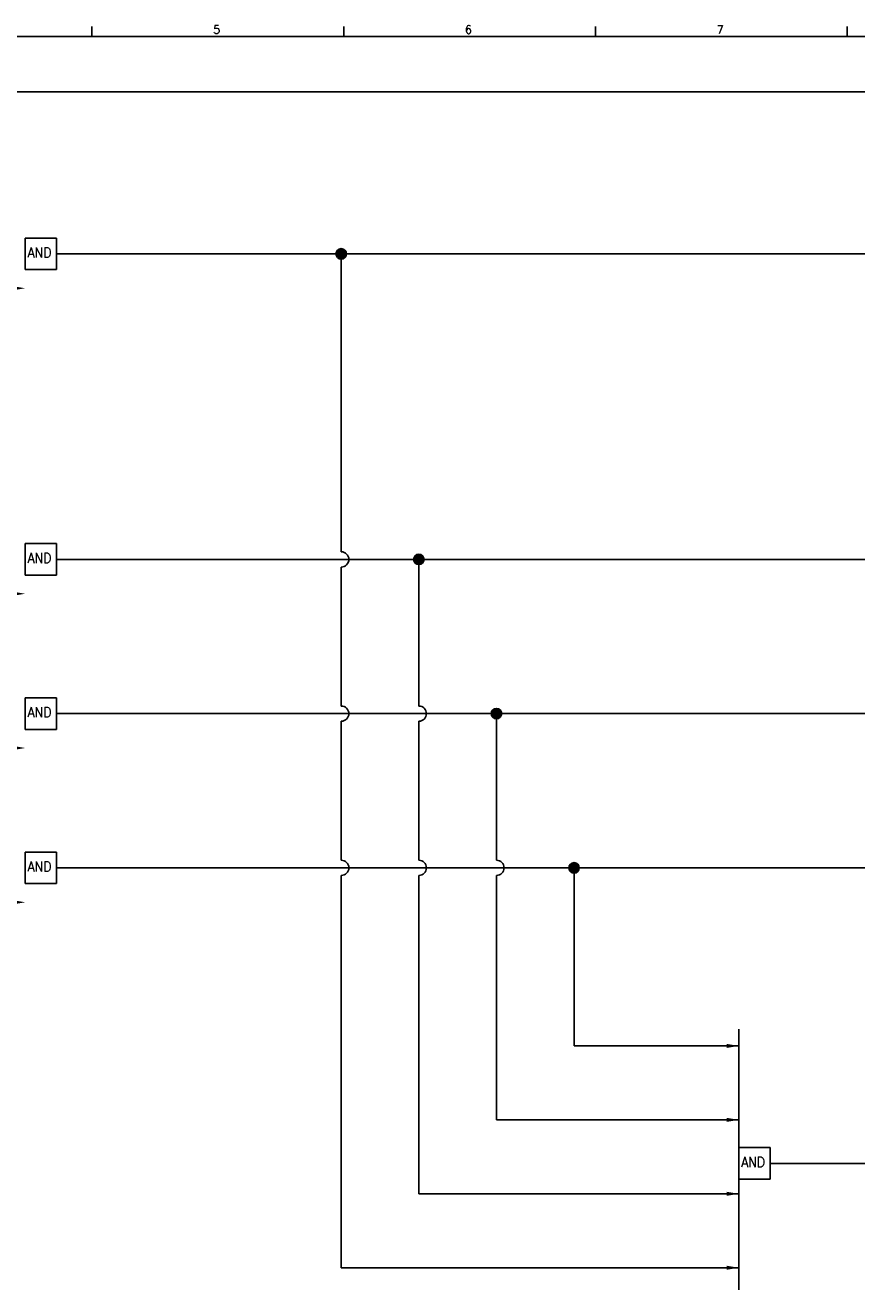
# Model space of a CAD drawing. Extents: x 1490 to 2456, y -126 to 556.
# Tile 3 of 4: x 1879 to 2167, y 101 to 540. Entities that reach past the tile are written whole.
import ezdxf
from ezdxf.enums import TextEntityAlignment as Align

# ---------------------------------------------------------------- set-up
doc = ezdxf.new("R2010")
doc.units = 0
doc.header["$MEASUREMENT"] = 0
doc.layers.get('0').update_dxf_attribs({"linetype": 'CONTINUOUS'})
for name, color, linetype in [('CON', 4, 'CONTINUOUS'), ('圖框CON', 4, 'CONTINUOUS'), ('框線', 6, 'CONTINUOUS')]:
    doc.layers.add(name, color=color, linetype=linetype)
doc.styles.add('DAYUKP', font='complex', dxfattribs={"bigfont": 'DAYUKP.SHX'})
doc.styles.add('ROMANS', font='romans', dxfattribs={"width": 0.8})

# ---------------------------------------------------------------- blocks, each defined once
blk = doc.blocks.new('LEADER')
at = {"layer": 'CON'}
blk.add_solid([(0.85, -0.57), (0.85, -1.57), (3.85, -1.07)], dxfattribs=at)
blk = doc.blocks.new('1')
at = {"layer": '圖框CON'}
for p, q in [((1657.78, 669.85), (1657.78, 673.29)), ((1745.08, 669.85), (1745.08, 673.29)), ((1832.37, 669.85), (1832.37, 673.29)), ((1919.66, 669.85), (1919.66, 673.29))]:
    blk.add_line(p, q, dxfattribs=at)
at = {"layer": '框線'}
blk.add_line((2181.53, 669.81), (1308.62, 669.81), dxfattribs=at)
at = {"style": 'DAYUKP'}
for s, p in [('5', (1699.8, 670.78)), ('6', (1787.1, 670.78)), ('7', (1874.39, 670.78))]:
    blk.add_text(s, height=2.87, dxfattribs=at).set_placement(p)

msp = doc.modelspace()

# ---------------------------------------------------------------- hatches: boundary and pattern name
at = {"layer": 'CON'}
h = msp.add_hatch(color=256, dxfattribs=at)
edge = h.paths.add_edge_path()
edge.add_arc((1988.63, 461.04), 1.81, 0, 360)
h = msp.add_hatch(color=256, dxfattribs=at)
edge = h.paths.add_edge_path()
edge.add_arc((2015.55, 355.06), 1.81, 0, 360)
h = msp.add_hatch(color=256, dxfattribs=at)
edge = h.paths.add_edge_path()
edge.add_arc((2042.46, 301.56), 1.81, 0, 360)
h = msp.add_hatch(color=256, dxfattribs=at)
edge = h.paths.add_edge_path()
edge.add_arc((2069.38, 248.06), 1.81, 0, 360)

# ---------------------------------------------------------------- linework, layer by layer
at = {"layer": 'CON', "color": 6}
for p, q in [((1889.95, 466.52), (1879.09, 466.52)), ((1879.09, 455.56), (1879.09, 466.52)), ((1889.95, 455.56), (1889.95, 466.52)), ((1889.95, 455.56), (1879.09, 455.56)), ((1889.95, 360.54), (1879.09, 360.54)), ((1879.09, 349.58), (1879.09, 360.54)), ((1889.95, 349.58), (1889.95, 360.54)), ((1889.95, 349.58), (1879.09, 349.58)), ((1889.95, 307.04), (1879.09, 307.04)), ((1879.09, 296.08), (1879.09, 307.04)), ((1889.95, 296.08), (1889.95, 307.04)), ((1889.95, 296.08), (1879.09, 296.08)), ((1889.95, 253.54), (1879.09, 253.54)), ((1879.09, 242.58), (1879.09, 253.54)), ((1889.95, 242.58), (1889.95, 253.54)), ((1889.95, 242.58), (1879.09, 242.58)), ((2126.54, 192.14), (2126.54, 101.68)), ((2126.54, 140.06), (2126.54, 151.03)), ((2137.4, 151.03), (2126.54, 151.03)), ((2137.4, 140.06), (2137.4, 151.03)), ((2137.4, 140.06), (2126.54, 140.06))]:
    msp.add_line(p, q, dxfattribs=at)
at = {"layer": 'CON'}
for p, q in [((1889.95, 461.04), (2218.48, 461.04)), ((1988.63, 357.7), (1988.63, 461.04)), ((1889.95, 355.06), (2218.48, 355.06)), ((1988.63, 304.2), (1988.63, 352.42)), ((2015.55, 304.2), (2015.55, 355.06)), ((1889.95, 301.56), (2218.48, 301.56)), ((1988.63, 250.7), (1988.63, 298.92)), ((2015.55, 250.7), (2015.55, 298.92)), ((2042.46, 250.7), (2042.46, 301.56)), ((1889.95, 248.06), (2218.48, 248.06)), ((2069.38, 248.06), (2069.38, 186.3)), ((1988.63, 109.36), (1988.63, 245.42)), ((2015.55, 135.01), (2015.55, 245.42)), ((2042.46, 160.66), (2042.46, 245.42)), ((2126.54, 186.3), (2069.38, 186.3)), ((2126.54, 160.66), (2042.46, 160.66)), ((2137.4, 145.55), (2218.48, 145.55)), ((2126.54, 135.01), (2015.55, 135.01)), ((2126.54, 109.36), (1988.63, 109.36))]:
    msp.add_line(p, q, dxfattribs=at)
msp.add_lwpolyline([(1618.23, 517.21), (2332.23, 517.21), (2332.23, 17.41), (1618.23, 17.41)], close=True, dxfattribs=at)
for centre in [(1988.63, 461.04), (2015.55, 355.06), (2042.46, 301.56), (2069.38, 248.06)]:
    msp.add_circle(centre, 1.81, dxfattribs=at)
for centre in [(1988.63, 355.06), (1988.63, 301.56), (2015.55, 301.56), (1988.63, 248.06), (2015.55, 248.06), (2042.46, 248.06)]:
    msp.add_arc(centre, 2.64, 270, 90, dxfattribs=at)

# ---------------------------------------------------------------- block references
msp.add_blockref('1', (244.42, -133.38))
at = {"layer": 'CON', "xscale": 1.4, "yscale": 1.4, "zscale": 1.4}
for p in [(1873.7, 450.61), (1873.7, 344.64), (1873.7, 291.13), (1873.7, 237.63), (2121.15, 187.8), (2121.15, 162.15), (2121.15, 136.5), (2121.15, 110.85)]:
    msp.add_blockref('LEADER', p, dxfattribs=at)

# ---------------------------------------------------------------- texts
at = {"layer": 'CON', "style": 'ROMANS', "width": 0.9}
for p in [(1879.88, 458.72), (1879.88, 352.75), (1879.88, 299.25), (1879.88, 245.74), (2127.33, 143.23)]:
    msp.add_text('AND', height=3.5, dxfattribs=at).set_placement(p, align=Align.BOTTOM_LEFT)

doc.saveas('drawing.dxf')
